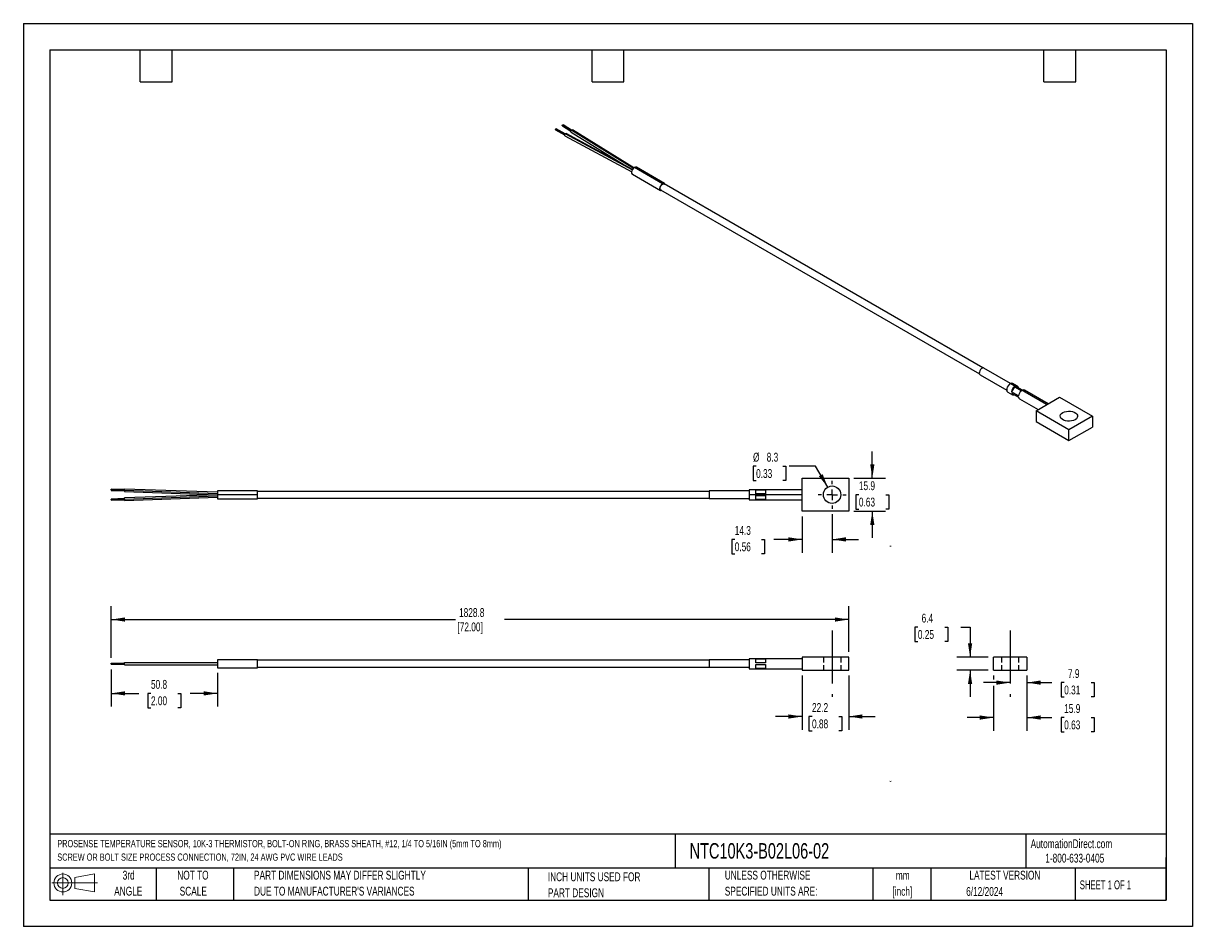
# Model space of a CAD drawing. Header units: millimetres. Extents: x 0 to 559, y 0 to 432.
import ezdxf

# ---------------------------------------------------------------- set-up
doc = ezdxf.new("R2010")
doc.units = ezdxf.units.MM
doc.header["$LTSCALE"] = 2
doc.linetypes.add('CENTERX2', pattern=[20.32, 12.7, -2.54, 2.54, -2.54])
doc.linetypes.add('HIDDEN', pattern=[1.905, 1.27, -0.635])
for name, color, linetype in [('CENTER', 40, 'CENTERX2'), ('HIDDEN', 102, 'HIDDEN'), ('SLD-DEFPOINTS', 7, 'Continuous')]:
    doc.layers.add(name, color=color, linetype=linetype)
doc.layers.add('DIMENSIONS', color=140, linetype='Continuous', lineweight=25)
doc.layers.add('TEXT', color=140, linetype='Continuous', lineweight=25)
doc.styles.add('SLDTEXTSTYLE0', font='TXT', dxfattribs={"width": 0.7})
doc.styles.add('SLDTEXTSTYLE1', font='TXT', dxfattribs={"width": 0.65})
doc.dimstyles.new('SLDDIMSTYLE0', dxfattribs={"dimtxt": 4.316016, "dimasz": 6.604, "dimexe": 0, "dimexo": 0.0625, "dimgap": 1.079004, "dimtad": 0, "dimtih": 1, "dimtoh": 1, "dimdec": 1, "dimrnd": 1e-09, "dimzin": 12, "dimdsep": 46, "dimtxsty": 'SLDTEXTSTYLE0', "dimsah": 1, "dimcen": 0.09, "dimadec": 0, "dimazin": 3, "dimtfac": 1, "dimtdec": 1, "dimtmove": 0, "dimatfit": 0, "dimfxl": 0, "dimfrac": 2, "dimtolj": 1, "dimtzin": 12, "dimarcsym": 0})
doc.dimstyles.new('SLDDIMSTYLE1', dxfattribs={"dimtxt": 4.316016, "dimasz": 6.604, "dimexe": 0, "dimexo": 0.0625, "dimgap": 1.079004, "dimtad": 0, "dimtih": 1, "dimtoh": 1, "dimdec": 1, "dimrnd": 1e-09, "dimzin": 12, "dimdsep": 46, "dimtxsty": 'SLDTEXTSTYLE0', "dimsah": 1, "dimcen": 0.09, "dimadec": 0, "dimazin": 3, "dimtfac": 1, "dimtdec": 1, "dimtofl": 0, "dimtmove": 0, "dimatfit": 3, "dimfxl": 0, "dimfrac": 2, "dimtolj": 1, "dimtzin": 12, "dimarcsym": 0})
doc.dimstyles.new('SLDDIMSTYLE2', dxfattribs={"dimtxt": 4.316016, "dimasz": 6.604, "dimexe": 0, "dimexo": 0.0625, "dimgap": 1.079004, "dimtad": 0, "dimtih": 1, "dimtoh": 1, "dimdec": 1, "dimrnd": 1e-09, "dimzin": 12, "dimdsep": 46, "dimtxsty": 'SLDTEXTSTYLE0', "dimsah": 1, "dimcen": 0, "dimadec": 0, "dimazin": 3, "dimtfac": 1, "dimtdec": 1, "dimtofl": 0, "dimtmove": 0, "dimatfit": 3, "dimfxl": 0, "dimfrac": 2, "dimtolj": 1, "dimtzin": 12, "dimarcsym": 0})

# ---------------------------------------------------------------- blocks, each defined once
blk = doc.blocks.new('Block11')
at = {"color": 7, "linetype": 'Continuous', "lineweight": 18}
for p, q in [((0, 5.76), (21.75, 5.76)), ((5.18, 10.62), (5.18, 0)), ((10.96, 8.33), (20.35, 10.06)), ((10.96, 3.19), (10.96, 8.33)), ((20.35, 10.06), (20.35, 1.46)), ((10.96, 3.19), (20.35, 1.46))]:
    blk.add_line(p, q, dxfattribs=at)
for radius in [4.3, 2.57]:
    blk.add_circle((5.18, 5.76), radius, dxfattribs=at)
blk = doc.blocks.new('Block12')
at = {"layer": 'SLD-DEFPOINTS'}
blk.add_blockref('Block11', (0, 0), dxfattribs=at)
blk = doc.blocks.new('SW_NOTE_0')
at = {"layer": 'TEXT', "color": 0, "linetype": 'CENTERX2', "lineweight": 18, "attachment_point": 1, "style": 'SLDTEXTSTYLE0'}
for s, insert, char_height in [('PROSENSE TEMPERATURE\xa0SENSOR, 10K-3 THERMISTOR,\xa0BOLT-ON RING, BRASS SHEATH, #12, 1/4 TO 5/16IN (5mm TO 8mm)', (0, 4.45), 3.45137), ('SCREW OR\xa0BOLT\xa0SIZE PROCESS CONNECTION, 72IN, 24 AWG PVC WIRE LEADS', (0, -2), 3.4514)]:
    blk.add_mtext(s, dxfattribs=dict(at, insert=insert, char_height=char_height))
blk = doc.blocks.new('SW_NOTE_0_1')
at = {"layer": 'TEXT', "color": 0, "linetype": 'CENTERX2', "lineweight": 18, "char_height": 4.233, "attachment_point": 2, "style": 'SLDTEXTSTYLE0'}
for s, insert in [('mm', (5.69, 5.46)), ('[inch]', (5.52, -2.19))]:
    blk.add_mtext(s, dxfattribs=dict(at, insert=insert))
blk = doc.blocks.new('SW_NOTE_0_2')
at = {"layer": 'TEXT', "color": 0, "linetype": 'CENTERX2', "lineweight": 18, "char_height": 4.2333, "attachment_point": 1, "style": 'SLDTEXTSTYLE0'}
for s, insert in [('UNLESS OTHERWISE', (0, 5.46)), ('SPECIFIED UNITS ARE:', (0, -2.19))]:
    blk.add_mtext(s, dxfattribs=dict(at, insert=insert))
blk = doc.blocks.new('SW_NOTE_0_3')
at = {"layer": 'TEXT', "color": 0, "linetype": 'CENTERX2', "lineweight": 18, "char_height": 4.2333, "attachment_point": 1, "style": 'SLDTEXTSTYLE0'}
for s, insert in [('PART DIMENSIONS MAY DIFFER SLIGHTLY', (0, 5.46)), ("DUE TO MANUFACTURER'S VARIANCES", (0, -2.19))]:
    blk.add_mtext(s, dxfattribs=dict(at, insert=insert))
blk = doc.blocks.new('SW_NOTE_0_4')
at = {"layer": 'TEXT', "color": 0, "linetype": 'CENTERX2', "lineweight": 18, "char_height": 4.233, "attachment_point": 2, "style": 'SLDTEXTSTYLE0'}
for s, insert in [('NOT TO', (10.52, 5.46)), ('SCALE', (10.71, -2.19))]:
    blk.add_mtext(s, dxfattribs=dict(at, insert=insert))
blk = doc.blocks.new('SW_NOTE_0_5')
at = {"layer": 'TEXT', "color": 0, "linetype": 'CENTERX2', "lineweight": 18, "char_height": 4.233, "attachment_point": 2, "style": 'SLDTEXTSTYLE0'}
for s, insert in [('3rd', (4.63, 5.46)), ('ANGLE', (4.44, -2.19))]:
    blk.add_mtext(s, dxfattribs=dict(at, insert=insert))
blk = doc.blocks.new('SW_NOTE_0_6')
at = {"layer": 'TEXT', "color": 0, "linetype": 'CENTERX2', "lineweight": 18, "char_height": 4.2333, "attachment_point": 1, "style": 'SLDTEXTSTYLE0'}
for s, insert in [('INCH UNITS USED FOR', (0, 5.46)), ('PART DESIGN', (0, -2.19))]:
    blk.add_mtext(s, dxfattribs=dict(at, insert=insert))
blk = doc.blocks.new('_D')
at = {"layer": 'DIMENSIONS'}
for p, q in [((463.7, 119.99), (463.7, 118.18)), ((479.57, 119.99), (479.57, 93.6)), ((463.7, 115.13), (463.7, 93.6)), ((463.7, 99.95), (451, 99.95)), ((479.57, 99.95), (491.58, 99.95)), ((497.43, 99.95), (495.98, 99.95)), ((495.98, 99.95), (495.98, 93.09)), ((510.26, 99.95), (511.7, 99.95)), ((511.7, 99.95), (511.7, 93.09)), ((495.98, 93.09), (497.43, 93.09)), ((511.7, 93.09), (510.26, 93.09))]:
    blk.add_line(p, q, dxfattribs=at)
for points in [[(463.7, 99.95), (457.09, 100.97), (457.09, 98.94)], [(479.57, 99.95), (486.18, 98.94), (486.18, 100.97)]]:
    blk.add_solid(points, dxfattribs=at)
at = {"layer": 'DIMENSIONS', "char_height": 4.233, "attachment_point": 1, "style": 'SLDTEXTSTYLE0'}
for s, insert in [('15.9', (497.43, 106.38)), ('0.63', (497.43, 98.55))]:
    blk.add_mtext(s, dxfattribs=dict(at, insert=insert))
blk = doc.blocks.new('_D_1')
at = {"layer": 'DIMENSIONS'}
for p, q in [((427.5, 143.19), (426.05, 143.19)), ((426.05, 143.19), (426.05, 136.33)), ((440.32, 143.19), (441.77, 143.19)), ((441.77, 143.19), (441.77, 136.33)), ((448.1, 143.19), (452.45, 143.19)), ((452.45, 143.19), (452.45, 128.88)), ((426.05, 136.33), (427.5, 136.33)), ((441.77, 136.33), (440.32, 136.33)), ((461.16, 128.88), (446.1, 128.88)), ((461.16, 122.53), (446.1, 122.53)), ((452.45, 122.53), (452.45, 109.83))]:
    blk.add_line(p, q, dxfattribs=at)
for points in [[(452.45, 128.88), (453.47, 135.48), (451.43, 135.48)], [(452.45, 122.53), (451.43, 115.93), (453.47, 115.93)]]:
    blk.add_solid(points, dxfattribs=at)
at = {"layer": 'DIMENSIONS', "char_height": 4.233, "attachment_point": 1, "style": 'SLDTEXTSTYLE0'}
for s, insert in [('6.4', (429.29, 149.62)), ('0.25', (427.5, 141.79))]:
    blk.add_mtext(s, dxfattribs=dict(at, insert=insert))
blk = doc.blocks.new('_D_2')
at = {"layer": 'DIMENSIONS'}
for p, q in [((479.57, 119.99), (479.57, 110.3)), ((471.63, 116.65), (458.93, 116.65)), ((479.57, 116.65), (491.58, 116.65)), ((497.43, 116.65), (495.98, 116.65)), ((495.98, 116.65), (495.98, 109.79)), ((510.26, 116.65), (511.7, 116.65)), ((511.7, 116.65), (511.7, 109.79)), ((495.98, 109.79), (497.43, 109.79)), ((511.7, 109.79), (510.26, 109.79))]:
    blk.add_line(p, q, dxfattribs=at)
for points in [[(471.63, 116.65), (465.03, 117.67), (465.03, 115.64)], [(479.57, 116.65), (486.18, 115.64), (486.18, 117.67)]]:
    blk.add_solid(points, dxfattribs=at)
at = {"layer": 'DIMENSIONS', "char_height": 4.233, "attachment_point": 1, "style": 'SLDTEXTSTYLE0'}
for s, insert in [('7.9', (499.23, 123.08)), ('0.31', (497.43, 115.25))]:
    blk.add_mtext(s, dxfattribs=dict(at, insert=insert))
blk = doc.blocks.new('_D_3')
at = {"layer": 'DIMENSIONS'}
for p, q in [((42.01, 122.86), (42.01, 105.16)), ((92.78, 121.26), (92.78, 105.16)), ((42.01, 111.51), (55.13, 111.51)), ((60.98, 111.51), (59.53, 111.51)), ((59.53, 111.51), (59.53, 104.65)), ((73.81, 111.51), (75.26, 111.51)), ((75.26, 111.51), (75.26, 104.65)), ((92.78, 111.51), (79.65, 111.51)), ((59.53, 104.65), (60.98, 104.65)), ((75.26, 104.65), (73.81, 104.65))]:
    blk.add_line(p, q, dxfattribs=at)
for points in [[(42.01, 111.51), (48.61, 110.49), (48.61, 112.52)], [(92.78, 111.51), (86.18, 112.52), (86.18, 110.49)]]:
    blk.add_solid(points, dxfattribs=at)
at = {"layer": 'DIMENSIONS', "char_height": 4.233, "attachment_point": 1, "style": 'SLDTEXTSTYLE0'}
for s, insert in [('50.8', (60.98, 117.93)), ('2.00', (60.98, 110.1))]:
    blk.add_mtext(s, dxfattribs=dict(at, insert=insert))
blk = doc.blocks.new('_D_4')
at = {"layer": 'DIMENSIONS'}
for p, q in [((372.21, 119.99), (372.21, 94.1)), ((394.43, 119.99), (394.43, 94.1)), ((372.21, 100.45), (359.51, 100.45)), ((376.91, 100.45), (375.46, 100.45)), ((375.46, 100.45), (375.46, 93.59)), ((389.73, 100.45), (391.18, 100.45)), ((391.18, 100.45), (391.18, 93.59)), ((394.43, 100.45), (407.13, 100.45)), ((375.46, 93.59), (376.91, 93.59)), ((391.18, 93.59), (389.73, 93.59))]:
    blk.add_line(p, q, dxfattribs=at)
for points in [[(372.21, 100.45), (365.6, 101.46), (365.6, 99.43)], [(394.43, 100.45), (401.03, 99.43), (401.03, 101.46)]]:
    blk.add_solid(points, dxfattribs=at)
at = {"layer": 'DIMENSIONS', "char_height": 4.233, "attachment_point": 1, "style": 'SLDTEXTSTYLE0'}
for s, insert in [('22.2', (376.91, 106.87)), ('0.88', (376.91, 99.04))]:
    blk.add_mtext(s, dxfattribs=dict(at, insert=insert))
blk = doc.blocks.new('_D_5')
at = {"layer": 'DIMENSIONS'}
for p, q in [((42.01, 128.55), (42.01, 153.16)), ((394.43, 131.42), (394.43, 153.16)), ((42.01, 146.81), (206.48, 146.81)), ((394.43, 146.81), (229.96, 146.81))]:
    blk.add_line(p, q, dxfattribs=at)
for points in [[(42.01, 146.81), (48.61, 145.79), (48.61, 147.82)], [(394.43, 146.81), (387.83, 147.82), (387.83, 145.79)]]:
    blk.add_solid(points, dxfattribs=at)
at = {"layer": 'DIMENSIONS', "char_height": 4.233, "attachment_point": 1, "style": 'SLDTEXTSTYLE0'}
for s, insert in [('1828.8', (208.22, 152.26)), ('[72.00]', (207.45, 145.4))]:
    blk.add_mtext(s, dxfattribs=dict(at, insert=insert))
blk = doc.blocks.new('_D_6')
at = {"layer": 'DIMENSIONS'}
for p, q in [((405.73, 214.42), (405.73, 227.12)), ((396.97, 214.42), (412.08, 214.42)), ((399.31, 206.48), (397.86, 206.48)), ((397.86, 206.48), (397.86, 199.62)), ((412.14, 206.48), (413.59, 206.48)), ((413.59, 206.48), (413.59, 199.62)), ((396.97, 198.54), (412.08, 198.54)), ((397.86, 199.62), (399.31, 199.62)), ((405.73, 198.54), (405.73, 185.84)), ((413.59, 199.62), (412.14, 199.62))]:
    blk.add_line(p, q, dxfattribs=at)
for points in [[(405.73, 214.42), (406.74, 221.02), (404.71, 221.02)], [(405.73, 198.54), (404.71, 191.94), (406.74, 191.94)]]:
    blk.add_solid(points, dxfattribs=at)
at = {"layer": 'DIMENSIONS', "char_height": 4.233, "attachment_point": 1, "style": 'SLDTEXTSTYLE0'}
for s, insert in [('15.9', (399.31, 212.9)), ('0.63', (399.31, 205.08))]:
    blk.add_mtext(s, dxfattribs=dict(at, insert=insert))
blk = doc.blocks.new('_D_7')
at = {"layer": 'DIMENSIONS'}
for p, q in [((350.19, 220.13), (348.74, 220.13)), ((348.74, 220.13), (348.74, 213.27)), ((363.02, 220.13), (364.47, 220.13)), ((364.47, 220.13), (364.47, 213.27)), ((378.62, 220.13), (365.92, 220.13)), ((384.41, 210.09), (378.62, 220.13)), ((348.74, 213.27), (350.19, 213.27)), ((364.47, 213.27), (363.02, 213.27))]:
    blk.add_line(p, q, dxfattribs=at)
blk.add_solid([(384.41, 210.09), (381.99, 216.32), (380.23, 215.3)], dxfattribs=at)
at = {"layer": 'DIMENSIONS', "char_height": 4.233, "attachment_point": 1, "style": 'SLDTEXTSTYLE0'}
for s, insert in [('%%c', (348.73, 226.55)), ('8.3', (355.25, 226.55)), ('0.33', (350.19, 218.72))]:
    blk.add_mtext(s, dxfattribs=dict(at, insert=insert))
blk = doc.blocks.new('_D_8')
at = {"layer": 'DIMENSIONS'}
for p, q in [((372.21, 196), (372.21, 178.76)), ((386.49, 197.23), (386.49, 178.76)), ((339.97, 185.11), (338.53, 185.11)), ((338.53, 185.11), (338.53, 178.25)), ((352.8, 185.11), (354.25, 185.11)), ((354.25, 185.11), (354.25, 178.25)), ((372.21, 185.11), (358.65, 185.11)), ((386.49, 185.11), (399.19, 185.11)), ((338.53, 178.25), (339.97, 178.25)), ((354.25, 178.25), (352.8, 178.25))]:
    blk.add_line(p, q, dxfattribs=at)
for points in [[(372.21, 185.11), (365.6, 186.13), (365.6, 184.09)], [(386.49, 185.11), (393.1, 184.09), (393.1, 186.13)]]:
    blk.add_solid(points, dxfattribs=at)
at = {"layer": 'DIMENSIONS', "char_height": 4.233, "attachment_point": 1, "style": 'SLDTEXTSTYLE0'}
for s, insert in [('14.3', (339.97, 191.53)), ('0.56', (339.97, 183.71))]:
    blk.add_mtext(s, dxfattribs=dict(at, insert=insert))
blk = doc.blocks.new('SW_CENTERMARKSYMBOL_0')
at = {"layer": 'CENTER', "color": 0}
for p, q in [((0, 5.08), (0, 6.71)), ((-5.08, 0), (-6.71, 0)), ((0, 0), (-2.54, 0)), ((0, 0), (0, 2.54)), ((0, 0), (0, -2.54)), ((0, 0), (2.54, 0)), ((5.08, 0), (6.71, 0)), ((0, -5.08), (0, -6.71))]:
    blk.add_line(p, q, dxfattribs=at)

msp = doc.modelspace()

# ---------------------------------------------------------------- linework, layer by layer
at = {"color": 7, "linetype": 'Continuous'}
for p, q in [((0, 431.81), (0, 0.01)), ((0, 431.81), (558.8, 431.81)), ((558.8, 431.81), (558.8, 0.01)), ((558.8, 0.01), (0, 0.01))]:
    msp.add_line(p, q, dxfattribs=at)
for p, q in [((254.28, 380.84), (258.69, 378.47)), ((254.44, 381.35), (258.92, 378.94)), ((258.99, 379), (254.59, 381.37)), ((257.62, 382.77), (261.71, 380.23)), ((257.78, 383.28), (261.95, 380.69)), ((262.02, 380.76), (257.93, 383.29)), ((262.11, 380.82), (291.59, 362.57)), ((291.75, 362.68), (262.4, 380.85)), ((258.79, 378.1), (290.72, 360.91)), ((259.09, 379.08), (291.05, 361.87)), ((291.15, 362.01), (259.37, 379.11)), ((261.81, 379.84), (287.13, 364.17)), ((291.06, 359.69), (304.55, 351.9)), ((305.5, 355.11), (292.03, 362.89)), ((306.45, 355.2), (292.96, 362.99)), ((304.57, 352.18), (456.93, 264.23)), ((458.58, 267.09), (306.22, 355.04)), ((457.24, 263.83), (469.96, 256.49)), ((471.8, 259.68), (459.08, 267.02)), ((489.03, 249.55), (471.63, 259.59)), ((473.62, 258.12), (472.21, 255.69)), ((475.07, 258.41), (472.82, 259.71)), ((473.62, 258.12), (476.99, 256.18)), ((477.51, 256.48), (474.14, 258.42)), ((470.44, 255.58), (472.69, 254.29)), ((475.58, 253.74), (472.21, 255.69)), ((472.21, 255.09), (475.58, 253.15)), ((472.21, 255.09), (473.62, 254.28)), ((475.58, 253.15), (473.62, 254.28)), ((476.06, 252.34), (484.97, 247.2)), ((489.73, 249.95), (478.44, 256.47)), ((483.98, 246.63), (495.21, 253.11)), ((495.21, 253.11), (510.92, 244.04)), ((499.7, 237.56), (483.98, 246.63)), ((483.98, 246.63), (483.98, 241.45)), ((483.98, 241.45), (499.7, 232.37)), ((510.92, 244.04), (499.7, 237.56)), ((510.92, 244.04), (510.92, 238.85)), ((499.7, 232.37), (510.92, 238.85)), ((499.7, 232.37), (499.7, 237.56)), ((372.21, 198.54), (372.21, 214.42)), ((372.21, 214.42), (394.43, 214.42)), ((394.43, 214.42), (394.43, 198.54)), ((48.36, 208.92), (42, 209.14)), ((42.01, 208.84), (42.01, 209.14)), ((42.01, 208.84), (42.01, 208.53)), ((42.01, 208.84), (48.36, 208.62)), ((42.01, 208.53), (48.36, 208.31)), ((92.78, 207.65), (48.35, 209.2)), ((48.36, 208.62), (48.36, 209.19)), ((48.36, 208.62), (48.36, 208.03)), ((48.36, 208.62), (92.78, 207.07)), ((48.36, 208.03), (92.81, 206.48)), ((111.86, 208.39), (92.78, 208.39)), ((92.78, 208.39), (92.78, 206.48)), ((111.86, 206.48), (111.86, 208.39)), ((111.86, 208.13), (327.76, 208.13)), ((346.81, 208.32), (327.76, 208.32)), ((327.76, 208.32), (327.76, 204.64)), ((372.21, 208.86), (346.81, 208.86)), ((346.81, 208.86), (346.81, 206.48)), ((349.98, 208.83), (354.74, 208.83)), ((349.98, 206.85), (349.98, 208.83)), ((354.74, 206.85), (349.98, 206.85)), ((354.74, 208.83), (354.74, 206.85)), ((42, 203.82), (48.36, 204.04)), ((48.36, 204.65), (42.01, 204.43)), ((42.01, 204.12), (42.01, 204.42)), ((42.01, 204.12), (48.36, 204.34)), ((42.01, 204.12), (42.01, 203.82)), ((48.35, 203.76), (92.78, 205.31)), ((92.81, 206.48), (48.36, 204.93)), ((48.36, 204.34), (92.78, 205.9)), ((48.36, 204.34), (48.36, 204.92)), ((48.36, 204.34), (48.36, 203.76)), ((92.78, 206.48), (92.78, 204.58)), ((92.78, 204.58), (111.86, 204.58)), ((111.86, 206.48), (92.81, 206.48)), ((111.86, 204.58), (111.86, 206.48)), ((111.86, 204.83), (327.76, 204.83)), ((327.76, 204.64), (346.81, 204.64)), ((346.81, 206.48), (346.81, 204.1)), ((372.21, 206.48), (346.81, 206.48)), ((346.81, 204.1), (372.21, 204.1)), ((349.98, 206.11), (354.74, 206.11)), ((349.98, 204.13), (349.98, 206.11)), ((354.74, 204.13), (349.98, 204.13)), ((354.74, 206.11), (354.74, 204.13)), ((394.43, 198.54), (372.21, 198.54)), ((372.21, 128.88), (372.21, 122.53)), ((394.43, 128.88), (372.21, 128.88)), ((394.43, 122.53), (394.43, 128.88)), ((463.7, 122.53), (463.7, 128.88)), ((479.57, 128.88), (463.7, 128.88)), ((479.57, 128.88), (479.57, 122.53)), ((41.99, 125.4), (48.37, 125.4)), ((42.01, 125.4), (42.01, 126.01)), ((42.01, 126.01), (48.36, 126.01)), ((48.33, 125.12), (92.78, 125.12)), ((48.33, 125.12), (48.33, 125.12)), ((48.36, 126.29), (92.78, 126.29)), ((48.36, 125.13), (48.36, 126.29)), ((92.81, 127.61), (92.78, 127.61)), ((92.78, 127.61), (92.78, 123.8)), ((92.78, 123.8), (111.86, 123.8)), ((111.86, 127.61), (92.81, 127.61)), ((111.86, 123.8), (111.86, 127.61)), ((327.76, 127.36), (111.86, 127.36)), ((111.86, 124.05), (327.76, 124.05)), ((346.81, 127.55), (327.76, 127.55)), ((327.76, 127.55), (327.76, 123.86)), ((346.81, 123.86), (327.76, 123.86)), ((346.81, 128.09), (346.81, 123.32)), ((372.21, 128.09), (346.81, 128.09)), ((346.81, 123.32), (372.21, 123.32)), ((349.98, 128.06), (354.74, 128.06)), ((349.98, 126.07), (349.98, 128.06)), ((354.74, 126.07), (349.98, 126.07)), ((349.98, 125.34), (354.74, 125.34)), ((349.98, 123.35), (349.98, 125.34)), ((354.74, 123.35), (349.98, 123.35)), ((354.74, 128.06), (354.74, 126.07)), ((354.74, 125.34), (354.74, 123.35)), ((372.21, 122.53), (394.43, 122.53)), ((463.7, 122.53), (479.57, 122.53))]:
    msp.add_line(p, q)
at = {"flags": 128}
for points in [[(254.29, 380.84), (254.27, 380.85), (254.24, 380.91), (254.22, 380.98), (254.24, 381.07), (254.27, 381.17), (254.33, 381.25), (254.4, 381.32), (254.44, 381.35)], [(254.44, 381.35), (254.51, 381.38), (254.57, 381.38), (254.59, 381.37)], [(257.62, 382.77), (257.61, 382.78), (257.57, 382.83), (257.56, 382.91), (257.57, 383), (257.61, 383.09), (257.66, 383.18), (257.73, 383.25), (257.78, 383.28)], [(257.78, 383.28), (257.85, 383.31), (257.91, 383.3), (257.93, 383.29)], [(261.81, 379.85), (261.78, 379.86), (261.72, 379.97), (261.7, 380.11), (261.72, 380.29), (261.79, 380.46), (261.89, 380.63), (262.02, 380.76), (262.11, 380.82)], [(262.11, 380.82), (262.25, 380.88), (262.37, 380.87), (262.4, 380.84)], [(258.8, 378.1), (258.76, 378.12), (258.7, 378.22), (258.67, 378.37), (258.7, 378.54), (258.77, 378.72), (258.87, 378.89), (259, 379.02), (259.09, 379.08)], [(259.09, 379.08), (259.22, 379.13), (259.35, 379.12), (259.37, 379.11)], [(292.01, 362.9), (291.52, 362.51), (291.1, 361.97), (290.8, 361.34), (290.67, 360.71), (290.71, 360.17), (290.94, 359.78), (291.06, 359.69)], [(305.15, 351.85), (304.79, 351.82), (304.42, 352), (304.2, 352.38), (304.16, 352.92), (304.29, 353.55), (304.59, 354.18), (305.01, 354.72), (305.5, 355.11)], [(304.78, 352.06), (304.67, 352.11), (304.41, 352.41), (304.32, 352.87), (304.41, 353.45), (304.67, 354.03), (305.05, 354.55), (305.5, 354.91)], [(305.5, 355.11), (305.99, 355.29), (306.41, 355.23), (306.7, 354.94), (306.8, 354.71)], [(305.5, 354.91), (305.95, 355.07), (306.33, 354.99), (306.43, 354.92)], [(459.08, 267.02), (458.85, 267.1), (458.4, 267.04), (457.92, 266.76), (457.48, 266.31), (457.12, 265.73), (456.91, 265.11), (456.87, 264.54), (457, 264.08), (457.24, 263.83)], [(471.63, 259.59), (471.09, 259.17), (470.6, 258.58), (470.22, 257.9), (470, 257.18), (469.96, 256.52), (470.09, 255.97), (470.39, 255.61), (470.44, 255.58)], [(502.64, 242.34), (501.85, 241.98), (500.94, 241.74), (499.95, 241.64), (498.95, 241.67), (497.99, 241.84), (497.13, 242.14), (496.42, 242.55), (495.9, 243.05), (495.6, 243.6), (495.54, 244.18), (495.72, 244.75), (496.13, 245.28), (496.75, 245.74), (497.54, 246.1), (498.46, 246.33), (499.45, 246.44), (500.45, 246.4), (501.41, 246.23), (502.27, 245.93), (502.98, 245.52), (503.5, 245.03), (503.8, 244.47), (503.86, 243.89), (503.68, 243.32), (503.26, 242.79), (502.64, 242.34)]]:
    msp.add_lwpolyline(points, dxfattribs=at)
msp.add_circle((386.49, 206.48), 4.17)
for centre, radius, start, end in [((292.56, 362.19), 0.896, 63.3914, 127.919), ((472.33, 258.68), 1.15, 64.1677, 127.1428), ((475.99, 255.13), 3.82, 128.4082, 171.5918), ((474.58, 257.57), 0.96, 2.3712, 117.6181), ((473.17, 255.13), 0.96, 182.3712, 297.6181), ((479.36, 253.19), 3.82, 128.4082, 171.5918), ((476.61, 253.21), 1.02, 183.4756, 237.5645), ((477.96, 255.52), 1.06, 63.4533, 115.5038)]:
    msp.add_arc(centre, radius, start, end)
at = {"color": 179, "linetype": 'Continuous', "lineweight": 18}
for centre, start, end in [((414.43, 181.46), 57, 131.407), ((414.43, 69.94), 228.593, 302.9999)]:
    msp.add_arc(centre, 0.5, start, end, dxfattribs=at)
at = {"layer": 'CENTER'}
for p, q in [((386.49, 141.58), (386.49, 109.83)), ((471.63, 141.58), (471.63, 109.83))]:
    msp.add_line(p, q, dxfattribs=at)
at = {"layer": 'HIDDEN'}
for p, q in [((382.33, 128.88), (382.33, 122.53)), ((390.66, 128.88), (390.66, 122.53)), ((467.47, 128.88), (467.47, 122.53)), ((475.8, 122.53), (475.8, 128.88))]:
    msp.add_line(p, q, dxfattribs=at)
at = {"layer": 'TEXT'}
for p, q in [((12.7, 419.1), (546.1, 419.1)), ((12.7, 419.1), (12.7, 12.7)), ((55.88, 403.86), (55.88, 419.1)), ((71.12, 403.86), (71.12, 419.1)), ((271.78, 403.86), (271.78, 419.1)), ((287.02, 403.86), (287.02, 419.1)), ((487.68, 403.86), (487.68, 419.1)), ((502.92, 403.86), (502.92, 419.1)), ((546.1, 419.1), (546.1, 12.7)), ((55.88, 403.86), (71.12, 403.86)), ((271.78, 403.86), (287.02, 403.86)), ((487.68, 403.86), (502.92, 403.86)), ((546.1, 44.25), (12.7, 44.25)), ((311.52, 44.25), (311.52, 27.94)), ((479.15, 44.25), (479.15, 27.94)), ((546.1, 12.7), (546.1, 33.02)), ((546.1, 27.94), (12.7, 27.94)), ((63.5, 27.94), (63.5, 12.7)), ((100.42, 27.94), (100.42, 12.7)), ((241.29, 27.94), (241.29, 12.7)), ((327.56, 27.94), (327.56, 12.7)), ((406.05, 27.94), (406.05, 12.7)), ((433.62, 27.94), (433.62, 12.7)), ((502.7, 27.94), (502.7, 12.7)), ((12.7, 12.7), (546.1, 12.7))]:
    msp.add_line(p, q, dxfattribs=at)

# ---------------------------------------------------------------- block references
at = {"layer": 'CENTER'}
msp.add_blockref('SW_CENTERMARKSYMBOL_0', (386.49, 206.48), dxfattribs=at)
at = {"layer": 'SLD-DEFPOINTS'}
msp.add_blockref('Block12', (13.68, 15.11), dxfattribs=at)
at = {"layer": 'TEXT', "linetype": 'CENTERX2', "lineweight": 18}
for name, p in [('SW_NOTE_0', (16.22, 36.96)), ('SW_NOTE_0_5', (45.69, 21.27)), ('SW_NOTE_0_4', (70.51, 21.27)), ('SW_NOTE_0_3', (110.24, 21.27)), ('SW_NOTE_0_6', (250.66, 20.49)), ('SW_NOTE_0_2', (335.22, 21.27)), ('SW_NOTE_0_1', (414.57, 21.18))]:
    msp.add_blockref(name, p, dxfattribs=at)

# ---------------------------------------------------------------- texts
for s, insert, char_height, attachment_point, style in [('NTC10K3-B02L06-02', (318.42, 39.92), 7.4083, 1, 'SLDTEXTSTYLE0'), ('AutomationDirect.com', (481.39, 41.75), 4.2333, 1, 'SLDTEXTSTYLE0'), ('1-800-633-0405', (488.38, 34.87), 4.2333, 1, 'SLDTEXTSTYLE0'), ('LATEST VERSION', (469.1, 26.73), 4.2333, 2, 'SLDTEXTSTYLE0'), ('6/12/2024', (459.4, 18.93), 4.233, 2, 'SLDTEXTSTYLE0'), ('SHEET 1 OF 1', (504.88, 22.1), 4.2333, 1, 'SLDTEXTSTYLE1')]:
    msp.add_mtext(s, dxfattribs=dict(at, insert=insert, char_height=char_height, attachment_point=attachment_point, style=style))

# ---------------------------------------------------------------- dimensions: what is measured, and where the dimension line sits
at = {"layer": 'DIMENSIONS'}
dim = msp.add_diameter_dim_2p(p1=(388.58, 202.87), p2=(384.41, 210.09), dimstyle='SLDDIMSTYLE2', dxfattribs=at)
dim.commit()
dim.dimension.update_dxf_attribs({"geometry": '_D_7', "text_midpoint": (356.6, 220.13), "dimtype": 163})
for base, p1, p2, angle, picture, middle in [((405.73, 198.54), (394.43, 214.42), (394.43, 198.54), 90, '_D_6', (405.73, 206.48)), ((452.45062462, 122.52972256), (463.69617252, 128.87972256), (463.69617252, 122.52972256), 90, '_D_1', (452.45062462, 143.19388293)), ((471.63, 116.65), (479.57, 122.53), (471.63, 109.83), 0, '_D_2', (503.84, 116.65))]:
    dim = msp.add_linear_dim(base=base, p1=p1, p2=p2, angle=angle, dimstyle='SLDDIMSTYLE0', dxfattribs=at)
    dim.commit()
    dim.dimension.update_dxf_attribs({"geometry": picture, "text_midpoint": middle, "dimtype": 160})
for base, p1, p2, dimstyle, picture, middle in [((386.49, 185.11), (372.21, 198.54), (386.49, 199.77), 'SLDDIMSTYLE0', '_D_8', (346.39, 185.11)), ((42.01, 111.51), (92.78, 123.8), (42.01, 125.4), 'SLDDIMSTYLE1', '_D_3', (67.39, 111.51)), ((394.43, 100.45), (372.21, 122.53), (394.43, 122.53), 'SLDDIMSTYLE0', '_D_4', (383.32, 100.45)), ((479.57, 99.95), (463.7, 122.53), (479.57, 122.53), 'SLDDIMSTYLE0', '_D', (503.84, 99.95))]:
    dim = msp.add_linear_dim(base=base, p1=p1, p2=p2, dimstyle=dimstyle, dxfattribs=at)
    dim.commit()
    dim.dimension.update_dxf_attribs({"geometry": picture, "text_midpoint": middle, "dimtype": 160})
dim = msp.add_linear_dim(base=(42.01, 146.81), p1=(394.43, 128.88), p2=(42.01, 126.01), text='1828.8\\P[72.00]', dimstyle='SLDDIMSTYLE1', dxfattribs=at)
dim.commit()
dim.dimension.update_dxf_attribs({"geometry": '_D_5', "text_midpoint": (218.22, 146.81), "dimtype": 160})

doc.saveas('drawing.dxf')
